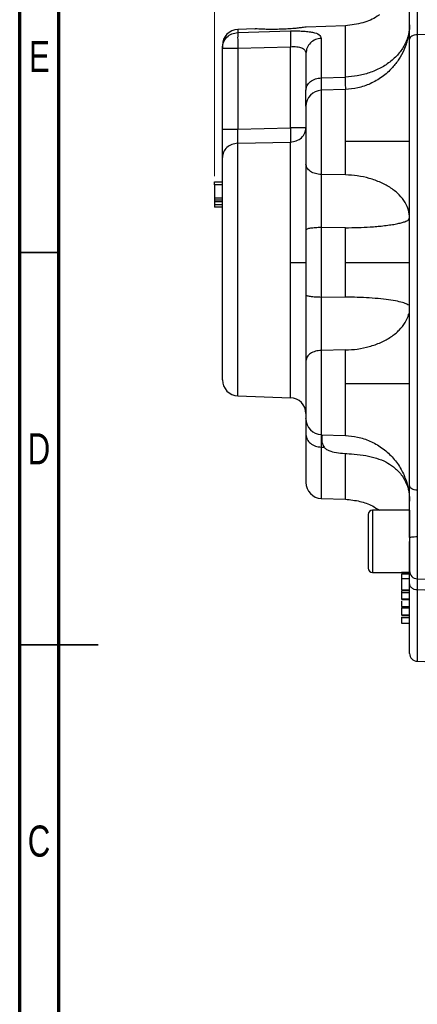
# Model space of a CAD drawing. Header units: inches. Extents: x 0.6 to 16.3, y -0.3 to 11.5.
# Tile 2 of 15: x 0.6 to 2.6, y 4 to 9. Entities that reach past the tile are written whole.
import ezdxf

# ---------------------------------------------------------------- set-up
doc = ezdxf.new("R2010")
doc.units = ezdxf.units.IN
doc.header["$MEASUREMENT"] = 0
doc.styles.add('SLDTEXTSTYLE0', font='TXT', dxfattribs={"width": 0.75})
doc.dimstyles.new('SLDDIMSTYLE4', dxfattribs={"dimtxt": 0.137795, "dimasz": 0.14, "dimexe": 0, "dimexo": 0.0625, "dimgap": 0.034449, "dimtad": 0, "dimdec": 1, "dimlfac": 1.5, "dimrnd": 1e-09, "dimzin": 4, "dimdsep": 46, "dimtxsty": 'SLDTEXTSTYLE0', "dimblk1": 'CLOSED', "dimblk2": 'CLOSED', "dimsah": 1, "dimcen": 0.09, "dimadec": 0, "dimazin": 1, "dimtfac": 1, "dimtdec": 1, "dimtofl": 0, "dimtmove": 0, "dimatfit": 3, "dimldrblk": 'CLOSED', "dimfxl": 0, "dimfrac": 2, "dimtolj": 1, "dimtzin": 12, "dimarcsym": 0})

# ---------------------------------------------------------------- blocks, each defined once
blk = doc.blocks.new('_Closed')
at = {"color": 0, "linetype": 'ByBlock', "lineweight": -2}
for p, q in [((-1, 0.166667), (0, 0)), ((-1, 0.166667), (-1, -0.166667)), ((0, 0), (-1, -0.166667)), ((0, 0), (-1, 0))]:
    blk.add_line(p, q, dxfattribs=at)
blk = doc.blocks.new('_D_7')
at = {"color": 7, "linetype": 'Continuous', "lineweight": 0}
for p, q in [((2.4603, 10.8832), (2.4183, 10.8832)), ((2.4183, 10.8832), (2.4183, 10.6645)), ((2.7657, 10.8832), (2.8077, 10.8832)), ((2.8077, 10.8832), (2.8077, 10.6645)), ((1.5674, 8.1984), (1.5674, 10.7241)), ((4.2624, 10.6175), (4.2624, 10.7241)), ((1.5674, 10.6848), (2.2975, 10.6848)), ((4.2624, 10.6848), (2.9285, 10.6848)), ((2.4183, 10.6645), (2.4603, 10.6645)), ((2.8077, 10.6645), (2.7657, 10.6645))]:
    blk.add_line(p, q, dxfattribs=at)
at = {"color": 7, "linetype": 'Continuous', "lineweight": 18, "xscale": 0.14, "yscale": 0.14, "rotation": 180.0000000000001}
blk.add_blockref('_Closed', (1.5674, 10.6848), dxfattribs=at)
at = {"color": 7, "linetype": 'Continuous', "lineweight": 18, "xscale": 0.14, "yscale": 0.14}
blk.add_blockref('_Closed', (4.2624, 10.6848), dxfattribs=at)
at = {"color": 7, "linetype": 'Continuous', "lineweight": 18, "char_height": 0.1378, "attachment_point": 1, "style": 'SLDTEXTSTYLE0'}
for s, insert in [('103', (2.4603, 10.8421)), ('4.0', (2.4857, 10.6359))]:
    blk.add_mtext(s, dxfattribs=dict(at, insert=insert))

msp = doc.modelspace()

# ---------------------------------------------------------------- linework, layer by layer
at = {"color": 7, "linetype": 'Continuous', "lineweight": 70}
for p, q in [((0.5906, 0.1969), (0.5906, 11.4961)), ((0.7874, 0.3937), (0.7874, 11.2992))]:
    msp.add_line(p, q, dxfattribs=at)
at = {"color": 7, "linetype": 'Continuous', "lineweight": 25}
for p, q in [((2.2245, 8.9535), (2.0281, 8.9466)), ((1.7707, 8.9376), (1.6846, 8.9346)), ((1.6846, 8.9193), (1.9489, 8.927)), ((1.7706, 8.9377), (1.7707, 8.9376)), ((2.7528, 8.9098), (2.5847, 8.9081)), ((2.5847, 8.9081), (2.5847, 6.6225)), ((1.6074, 8.8547), (1.6074, 8.8404)), ((1.6846, 8.8404), (1.9489, 8.8482)), ((1.9489, 8.4407), (1.9489, 8.8482)), ((2.1033, 8.8899), (2.1033, 8.6917)), ((1.6074, 8.8404), (1.6846, 8.8404)), ((1.6074, 8.435), (1.6074, 8.8404)), ((1.6846, 8.8404), (1.6846, 8.435)), ((2.1033, 8.6917), (2.2244, 8.6959)), ((2.2245, 8.6335), (2.1033, 8.6293)), ((1.6846, 8.435), (1.9489, 8.4407)), ((1.6846, 8.3636), (1.9489, 8.3695)), ((2.2244, 8.2044), (2.1033, 8.2065)), ((1.5674, 8.1704), (1.6074, 8.1704)), ((1.6074, 8.1556), (1.5674, 8.1556)), ((1.5674, 8.1556), (1.5674, 8.0899)), ((1.5674, 8.1481), (1.5674, 8.145)), ((1.5674, 8.0899), (1.6074, 8.0899)), ((1.5674, 8.0802), (1.6074, 8.0802)), ((1.5674, 8.0708), (1.6074, 8.0708)), ((1.5674, 8.0708), (1.5674, 8.055)), ((1.6074, 8.055), (1.5674, 8.055)), ((1.6074, 8.0421), (1.5674, 8.0421)), ((2.0261, 7.9285), (2.0261, 7.7653)), ((2.2244, 7.9395), (2.1033, 7.9403)), ((2.1033, 7.9403), (2.1033, 7.5902)), ((2.2244, 7.7653), (2.2244, 7.9395)), ((1.9489, 7.7653), (2.0261, 7.7653)), ((2.0261, 7.7653), (2.0261, 7.602)), ((2.2244, 7.7653), (2.5461, 7.7653)), ((2.2244, 7.5911), (2.2244, 7.7653)), ((2.2244, 7.5911), (2.1033, 7.5902)), ((2.2244, 7.3261), (2.1033, 7.324)), ((1.6846, 7.0959), (1.9489, 7.0867)), ((2.1033, 6.9012), (2.2245, 6.897)), ((2.1033, 6.8389), (2.1183, 6.8383)), ((2.1033, 6.5813), (2.2245, 6.5771)), ((2.5439, 6.5913), (2.5461, 6.5667)), ((2.5461, 6.522), (2.3594, 6.522)), ((2.5461, 6.522), (2.5461, 6.2093)), ((2.3381, 6.5007), (2.3381, 6.2307)), ((2.5461, 6.3846), (2.5461, 6.3657)), ((2.544, 6.2612), (2.5461, 6.2439)), ((2.3594, 6.2093), (2.5461, 6.2093)), ((2.5461, 6.2093), (2.5061, 6.2093)), ((2.5461, 6.2018), (2.5061, 6.2018)), ((2.5461, 6.1775), (2.5061, 6.1775)), ((2.5847, 6.1777), (2.7528, 6.1718)), ((2.5061, 6.1669), (2.5061, 6.1499)), ((2.5061, 6.1499), (2.5061, 6.1326)), ((2.5461, 6.1217), (2.5061, 6.1217)), ((2.5061, 6.1199), (2.5461, 6.1199)), ((2.5061, 6.1156), (2.5061, 6.1074)), ((2.5461, 6.1074), (2.5061, 6.1074)), ((2.7528, 6.1164), (2.5847, 6.1223)), ((2.5461, 6.0761), (2.5061, 6.0761)), ((2.5061, 6.0749), (2.5461, 6.0749)), ((2.5061, 6.0395), (2.5461, 6.0395)), ((2.5061, 6.0389), (2.5461, 6.0389)), ((2.5061, 6.0319), (2.5461, 6.0319)), ((2.5061, 5.9968), (2.5461, 5.9968)), ((2.5461, 5.9921), (2.5061, 5.9921)), ((2.5461, 5.9813), (2.5061, 5.9813)), ((2.5061, 5.9547), (2.5461, 5.9547)), ((2.5847, 5.7639), (2.7528, 5.7581))]:
    msp.add_line(p, q, dxfattribs=at)
at = {"color": 8, "linetype": 'Continuous', "lineweight": 25}
for p, q in [((1.6846, 8.9346), (1.6846, 8.9193)), ((2.1033, 8.6293), (2.1033, 8.2065)), ((1.6846, 7.0959), (1.6846, 8.3636)), ((1.9489, 7.0867), (1.9489, 7.7653)), ((2.1033, 7.324), (2.1033, 6.9012)), ((2.1033, 6.8389), (2.1033, 6.5813)), ((2.3594, 6.522), (2.3594, 6.2093)), ((2.5847, 6.3897), (2.5847, 6.1777)), ((2.5847, 6.1223), (2.5847, 5.7639))]:
    msp.add_line(p, q, dxfattribs=at)
at = {"color": 7, "linetype": 'Continuous', "lineweight": 35}
for p, q in [((0.7874, 7.815), (0.5906, 7.815)), ((0.5906, 5.8465), (0.9843, 5.8465)), ((0.7874, 5.8465), (0.5906, 5.8465))]:
    msp.add_line(p, q, dxfattribs=at)
at = {"color": 7, "linetype": 'Continuous', "lineweight": 25}
for centre, radius, start, end in [((1.6874, 8.8547), 0.08, 92, 180), ((2.1061, 8.5494), 0.08, 92, 180), ((1.6874, 7.1759), 0.08, 180, 268), ((1.9461, 7.0067), 0.08, 0, 88), ((2.1061, 6.9812), 0.08, 180, 268), ((2.1061, 6.6612), 0.08, 180, 268), ((2.3594, 6.5007), 0.0213, 90, 180), ((2.3594, 6.2307), 0.0213, 180, 270), ((2.5861, 6.2176), 0.04, 180, 268), ((2.5861, 5.8039), 0.04, 180, 268)]:
    msp.add_arc(centre, radius, start, end, dxfattribs=at)
for points, knots in [([(2.5461, 8.8852), (2.5461, 8.9047), (2.5461, 8.9437), (2.5461, 9.0092), (2.5461, 9.0774), (2.5461, 9.1231), (2.5461, 9.146)], [0, 0, 0, 0, 0.250001, 0.499962, 0.749995, 1, 1, 1, 1]), ([(2.5847, 9.1409), (2.5847, 9.1223), (2.5846, 9.0892), (2.5846, 9.045), (2.5846, 9.0085), (2.5846, 8.9798), (2.5846, 8.9525), (2.5847, 8.9295), (2.5847, 8.9144), (2.5847, 8.9081)], [0, 0, 0, 0, 0.227167, 0.405662, 0.543405, 0.681946, 0.778223, 0.906866, 1, 1, 1, 1]), ([(2.3947, 9.0085), (2.3911, 9.0058), (2.3666, 8.9872), (2.3093, 8.9638), (2.2538, 8.957), (2.2244, 8.9535)], [0, 0, 0, 0, 0.074439, 0.509882, 1, 1, 1, 1]), ([(2.0281, 8.9466), (2.0274, 8.9465), (2.0261, 8.9463), (2.0151, 8.9448), (1.9986, 8.9426), (1.9832, 8.941), (1.9754, 8.9402)], [0, 0, 0, 0, 0.249961, 0.499802, 0.748817, 1, 1, 1, 1]), ([(2.5461, 8.9586), (2.546, 8.9529), (2.5458, 8.9419), (2.5433, 8.9202), (2.5392, 8.8977), (2.5341, 8.8776), (2.5279, 8.8571), (2.5155, 8.8248), (2.4934, 8.7843), (2.4576, 8.7377), (2.4097, 8.6947), (2.3504, 8.6608), (2.2879, 8.6392), (2.2452, 8.6354), (2.2244, 8.6335)], [0, 0, 0, 0, 0.0813968, 0.1573453, 0.2242255, 0.2544683, 0.2835542, 0.3421751, 0.4353594, 0.5299874, 0.65314, 0.7734061, 0.8897522, 1, 1, 1, 1]), ([(2.5461, 8.9568), (2.5451, 8.9412), (2.5429, 8.9091), (2.5251, 8.8614), (2.4957, 8.8155), (2.4542, 8.7743), (2.403, 8.7403), (2.3454, 8.7157), (2.2852, 8.7001), (2.2443, 8.6973), (2.2244, 8.6959)], [0, 0, 0, 0, 0.116891, 0.240466, 0.368936, 0.500001, 0.631065, 0.759535, 0.883109, 1, 1, 1, 1]), ([(1.6846, 8.9193), (1.6845, 8.9179), (1.6842, 8.9153), (1.6838, 8.9063), (1.6837, 8.8916), (1.6839, 8.8685), (1.6844, 8.8497), (1.6846, 8.8404)], [0, 0, 0, 0, 0.162098, 0.299687, 0.500675, 0.750221, 1, 1, 1, 1]), ([(1.9754, 8.9402), (1.9651, 8.9393), (1.9445, 8.9375), (1.9097, 8.9357), (1.8747, 8.9347), (1.8415, 8.9347), (1.8122, 8.9355), (1.7892, 8.9365), (1.7737, 8.9374), (1.7717, 8.9376), (1.7707, 8.9376)], [0, 0, 0, 0, 0.125273, 0.250246, 0.375386, 0.500422, 0.625069, 0.749904, 0.874944, 1, 1, 1, 1]), ([(1.9489, 8.927), (1.9487, 8.9244), (1.9482, 8.9193), (1.948, 8.9007), (1.9482, 8.8762), (1.9487, 8.8575), (1.9489, 8.8482)], [0, 0, 0, 0, 0.250114, 0.5, 0.749886, 1, 1, 1, 1]), ([(1.9489, 8.927), (1.9593, 8.9272), (1.9801, 8.9276), (2.0098, 8.9266), (2.037, 8.9245), (2.0682, 8.9195), (2.0971, 8.9094), (2.1012, 8.8964), (2.1033, 8.8899)], [0, 0, 0, 0, 0.120862, 0.242382, 0.365041, 0.48991, 0.743079, 1, 1, 1, 1]), ([(1.9489, 8.8482), (1.9543, 8.8484), (1.9651, 8.8488), (1.9801, 8.8479), (1.9934, 8.8459), (2.0049, 8.8425), (2.0142, 8.8376), (2.0237, 8.829), (2.0251, 8.82), (2.0261, 8.8139)], [0, 0, 0, 0, 0.12616, 0.248221, 0.366931, 0.483104, 0.607883, 0.735397, 1, 1, 1, 1]), ([(2.5461, 7.7653), (2.5461, 7.8335), (2.5461, 7.9695), (2.5461, 8.1706), (2.5461, 8.3651), (2.5461, 8.5502), (2.5461, 8.7248), (2.5461, 8.8321), (2.5461, 8.8852)], [0, 0, 0, 0, 0.171591, 0.342266, 0.511803, 0.67732, 0.840119, 1, 1, 1, 1]), ([(2.0261, 8.8139), (2.0261, 8.8114), (2.0261, 8.8062), (2.0261, 8.7977), (2.0261, 8.7888), (2.0261, 8.7794), (2.0261, 8.7695), (2.0261, 8.7591), (2.0261, 8.7482), (2.0261, 8.7404), (2.0261, 8.7342), (2.0261, 8.7264), (2.0261, 8.7141), (2.0261, 8.6994), (2.0261, 8.673), (2.0261, 8.6488), (2.0261, 8.6291)], [0, 0, 0, 0, 0.062507, 0.125014, 0.1875211, 0.2500283, 0.3125314, 0.3750343, 0.4375371, 0.5000393, 0.5041018, 0.5361409, 0.6251774, 0.6932926, 0.7500665, 1, 1, 1, 1]), ([(2.0261, 8.5494), (2.0261, 8.55), (2.0261, 8.5543), (2.0261, 8.5793), (2.0261, 8.6125), (2.0261, 8.6291)], [0, 0, 0, 0, 0.082414, 0.541348, 1, 1, 1, 1]), ([(2.0261, 8.5488), (2.0261, 8.549), (2.0261, 8.5503), (2.0261, 8.5446), (2.0261, 8.5314), (2.0261, 8.5098), (2.0261, 8.4819), (2.0261, 8.4487), (2.0261, 8.4119), (2.0261, 8.3862), (2.0261, 8.3733)], [0, 0, 0, 0, 0.021676, 0.161435, 0.301195, 0.440955, 0.580715, 0.720476, 0.860238, 1, 1, 1, 1]), ([(1.6074, 8.2921), (1.6074, 8.2998), (1.6074, 8.3151), (1.6074, 8.3501), (1.6074, 8.3908), (1.6074, 8.4203), (1.6074, 8.435)], [0, 0, 0, 0, 0.250351, 0.500132, 0.750013, 1, 1, 1, 1]), ([(1.6846, 8.3636), (1.6845, 8.3676), (1.6842, 8.3753), (1.6842, 8.3933), (1.6843, 8.4135), (1.6845, 8.4282), (1.6846, 8.435)], [0, 0, 0, 0, 0.26095, 0.499965, 0.768507, 1, 1, 1, 1]), ([(1.9489, 8.3695), (1.9587, 8.3708), (1.9791, 8.3734), (2.005, 8.39), (2.0228, 8.4137), (2.025, 8.4319), (2.0261, 8.4407)], [0, 0, 0, 0, 0.240554, 0.499998, 0.759443, 1, 1, 1, 1]), ([(1.9489, 8.4407), (1.949, 8.4334), (1.9493, 8.4188), (1.9494, 8.3985), (1.9493, 8.3811), (1.949, 8.3734), (1.9489, 8.3695)], [0, 0, 0, 0, 0.250045, 0.5, 0.749955, 1, 1, 1, 1]), ([(1.9489, 7.7653), (1.9489, 7.7953), (1.9489, 7.8562), (1.9489, 7.947), (1.9489, 8.036), (1.9489, 8.1206), (1.9489, 8.1983), (1.9489, 8.2666), (1.9489, 8.325), (1.9489, 8.3548), (1.9489, 8.3695)], [0, 0, 0, 0, 0.120864, 0.245205, 0.371977, 0.5, 0.628023, 0.754795, 0.879136, 1, 1, 1, 1]), ([(2.0261, 8.3733), (2.0261, 8.3523), (2.0261, 8.3102), (2.0261, 8.2758), (2.0261, 8.2586)], [0, 0, 0, 0, 0.500004, 1, 1, 1, 1]), ([(2.2244, 8.3733), (2.2468, 8.3733), (2.2929, 8.3733), (2.3601, 8.3733), (2.4228, 8.3733), (2.4767, 8.3733), (2.5168, 8.3733), (2.5417, 8.3733), (2.5447, 8.3733), (2.5461, 8.3733)], [0, 0, 0, 0, 0.131414, 0.27096, 0.415989, 0.563118, 0.715466, 0.862131, 1, 1, 1, 1]), ([(1.6074, 7.7653), (1.6074, 7.7924), (1.6074, 7.8468), (1.6074, 7.9267), (1.6074, 8.0035), (1.6074, 8.0758), (1.6074, 8.1422), (1.6074, 8.2012), (1.6074, 8.2527), (1.6074, 8.279), (1.6074, 8.2921)], [0, 0, 0, 0, 0.125, 0.25, 0.375, 0.5, 0.625, 0.75, 0.875, 1, 1, 1, 1]), ([(2.0261, 8.2586), (2.0261, 8.2351), (2.0261, 8.188), (2.0261, 8.1049), (2.0261, 8.0172), (2.0261, 7.9581), (2.0261, 7.9285)], [0, 0, 0, 0, 0.249422, 0.498998, 0.749372, 1, 1, 1, 1]), ([(2.1033, 8.2065), (2.1033, 8.1936), (2.1031, 8.1695), (2.1031, 8.1237), (2.103, 8.0814), (2.1031, 8.0446), (2.1031, 8.0223), (2.1031, 7.9972), (2.1032, 7.9702), (2.1033, 7.9492), (2.1033, 7.9403)], [0, 0, 0, 0, 0.173075, 0.322557, 0.542416, 0.642138, 0.716632, 0.777709, 0.906675, 1, 1, 1, 1]), ([(2.5461, 7.9883), (2.5451, 8.0013), (2.5429, 8.0279), (2.5251, 8.0674), (2.4957, 8.1054), (2.4542, 8.1395), (2.403, 8.1677), (2.3454, 8.1881), (2.2852, 8.201), (2.2443, 8.2033), (2.2244, 8.2044)], [0, 0, 0, 0, 0.116891, 0.240465, 0.368935, 0.5, 0.631065, 0.759535, 0.883109, 1, 1, 1, 1]), ([(1.5674, 8.1556), (1.5674, 8.1578), (1.5674, 8.1609), (1.5674, 8.1646), (1.5674, 8.1667), (1.5674, 8.1684), (1.5674, 8.17), (1.5674, 8.1702), (1.5674, 8.1704)], [0, 0, 0, 0, 0.290701, 0.41263, 0.524718, 0.633152, 0.744726, 1, 1, 1, 1]), ([(1.5674, 8.0899), (1.5674, 8.0897), (1.5674, 8.0895), (1.5674, 8.0879), (1.5674, 8.086), (1.5674, 8.0844), (1.5674, 8.0824), (1.5674, 8.081), (1.5674, 8.0802)], [0, 0, 0, 0, 0.2667185, 0.5306434, 0.6587155, 0.7719916, 0.8881672, 1, 1, 1, 1]), ([(1.5674, 8.0802), (1.5674, 8.0796), (1.5674, 8.0784), (1.5674, 8.076), (1.5674, 8.0734), (1.5674, 8.0713), (1.5674, 8.071), (1.5674, 8.0708)], [0, 0, 0, 0, 0.10459, 0.216486, 0.458562, 0.725093, 1, 1, 1, 1]), ([(1.5674, 8.055), (1.5674, 8.0534), (1.5674, 8.0501), (1.5674, 8.0461), (1.5674, 8.0435), (1.5674, 8.0423), (1.5674, 8.0422), (1.5674, 8.0421)], [0, 0, 0, 0, 0.268583, 0.536194, 0.784903, 0.899197, 1, 1, 1, 1]), ([(2.2244, 7.9395), (2.2458, 7.9398), (2.2883, 7.9403), (2.3408, 7.943), (2.3814, 7.946), (2.4144, 7.9492), (2.4372, 7.9521), (2.4501, 7.954), (2.4573, 7.9551), (2.4671, 7.9566), (2.4803, 7.9591), (2.4925, 7.9617), (2.5036, 7.9644), (2.5134, 7.9671), (2.5277, 7.9719), (2.5426, 7.9789), (2.5449, 7.9852), (2.5461, 7.9883)], [0, 0, 0, 0, 0.125419, 0.249854, 0.322793, 0.392614, 0.481726, 0.49787, 0.499951, 0.541665, 0.583379, 0.625093, 0.666778, 0.708462, 0.750146, 0.875073, 1, 1, 1, 1]), ([(1.6074, 7.1759), (1.6074, 7.1779), (1.6074, 7.1821), (1.6074, 7.2164), (1.6074, 7.2721), (1.6074, 7.3406), (1.6074, 7.4111), (1.6074, 7.4769), (1.6074, 7.557), (1.6074, 7.6534), (1.6074, 7.7278), (1.6074, 7.7653)], [0, 0, 0, 0, 0.120301, 0.246056, 0.375232, 0.505455, 0.591374, 0.675959, 0.75909, 0.878589, 1, 1, 1, 1]), ([(2.5461, 6.6453), (2.5461, 6.6985), (2.5461, 6.8058), (2.5461, 6.9803), (2.5461, 7.1654), (2.5461, 7.3599), (2.5461, 7.5611), (2.5461, 7.6971), (2.5461, 7.7653)], [0, 0, 0, 0, 0.159871, 0.322659, 0.488197, 0.657713, 0.828393, 1, 1, 1, 1]), ([(2.0261, 7.602), (2.0261, 7.5726), (2.0261, 7.5138), (2.0261, 7.4261), (2.0261, 7.3429), (2.0261, 7.2956), (2.0261, 7.2719)], [0, 0, 0, 0, 0.2494223, 0.4989981, 0.7493724, 1, 1, 1, 1]), ([(2.1033, 7.5902), (2.1033, 7.5738), (2.1031, 7.5432), (2.1031, 7.4915), (2.103, 7.4477), (2.1031, 7.4125), (2.1031, 7.3924), (2.1031, 7.37), (2.1032, 7.3473), (2.1033, 7.3309), (2.1033, 7.324)], [0, 0, 0, 0, 0.1730747, 0.3225572, 0.5424159, 0.6421376, 0.7166315, 0.7777093, 0.9066754, 1, 1, 1, 1]), ([(2.5404, 7.5511), (2.5356, 7.5541), (2.5257, 7.5602), (2.4955, 7.5687), (2.4542, 7.5764), (2.403, 7.5828), (2.3455, 7.5874), (2.2852, 7.5903), (2.2443, 7.5908), (2.2244, 7.5911)], [0, 0, 0, 0, 0.137574, 0.283447, 0.432267, 0.581087, 0.72696, 0.867274, 1, 1, 1, 1]), ([(2.2244, 7.3261), (2.2443, 7.3272), (2.2852, 7.3296), (2.3454, 7.3425), (2.403, 7.3629), (2.4541, 7.391), (2.4958, 7.4251), (2.5246, 7.4632), (2.5394, 7.4918), (2.5413, 7.5072), (2.5415, 7.509)], [0, 0, 0, 0, 0.129975, 0.267381, 0.41023, 0.555965, 0.701701, 0.84455, 0.981956, 1, 1, 1, 1]), ([(2.0261, 7.2719), (2.0261, 7.2547), (2.0261, 7.2203), (2.0261, 7.1783), (2.0261, 7.1573)], [0, 0, 0, 0, 0.499997, 1, 1, 1, 1]), ([(2.0261, 7.1573), (2.0261, 7.1444), (2.0261, 7.1186), (2.0261, 7.0818), (2.0261, 7.0486), (2.0261, 7.0207), (2.0261, 6.9991), (2.0261, 6.986), (2.0261, 6.9803), (2.0261, 6.9816), (2.0261, 6.9818)], [0, 0, 0, 0, 0.139762, 0.279523, 0.419284, 0.559045, 0.698805, 0.838565, 0.978324, 1, 1, 1, 1]), ([(2.2244, 7.1573), (2.2468, 7.1573), (2.2929, 7.1573), (2.3601, 7.1573), (2.4228, 7.1573), (2.4767, 7.1573), (2.5168, 7.1573), (2.5417, 7.1573), (2.5447, 7.1573), (2.5461, 7.1573)], [0, 0, 0, 0, 0.131414, 0.27096, 0.415989, 0.563118, 0.715466, 0.862131, 1, 1, 1, 1]), ([(2.0261, 6.9812), (2.0261, 6.9806), (2.0261, 6.9764), (2.0261, 6.9514), (2.0261, 6.9181), (2.0261, 6.9014)], [0, 0, 0, 0, 0.076842, 0.538188, 1, 1, 1, 1]), ([(2.0292, 6.9618), (2.0291, 6.9618), (2.0276, 6.9625), (2.0268, 6.9541), (2.0262, 6.9405), (2.0262, 6.9291), (2.0261, 6.9256)], [0, 0, 0, 0, 0.0545, 0.513957, 0.8524, 1, 1, 1, 1]), ([(2.0261, 6.9014), (2.0261, 6.8775), (2.0261, 6.8296), (2.0261, 6.7716), (2.0261, 6.7367), (2.0261, 6.7177), (2.0261, 6.7094), (2.0261, 6.7018), (2.0261, 6.6948), (2.0261, 6.6885), (2.0261, 6.6829), (2.0261, 6.6794), (2.0261, 6.6771), (2.0261, 6.6744), (2.0261, 6.6709), (2.0261, 6.6676), (2.0261, 6.6653), (2.0261, 6.6635), (2.0261, 6.6622), (2.0261, 6.6614), (2.0261, 6.6613), (2.0261, 6.6612)], [0, 0, 0, 0, 0.161785, 0.323569, 0.485354, 0.52184, 0.558326, 0.594812, 0.631295, 0.667777, 0.704258, 0.740738, 0.742952, 0.759702, 0.805622, 0.841028, 0.870378, 0.902784, 0.935189, 0.967595, 1, 1, 1, 1]), ([(2.103, 6.901), (2.103, 6.9003), (2.103, 6.898), (2.1031, 6.8906), (2.1031, 6.8816), (2.1031, 6.8708), (2.1032, 6.857), (2.1033, 6.8442), (2.1033, 6.8389)], [0, 0, 0, 0, 0.090172, 0.288452, 0.43657, 0.558013, 0.81444, 1, 1, 1, 1]), ([(2.1078, 6.9011), (2.1078, 6.9008), (2.1075, 6.8986), (2.1064, 6.8922), (2.105, 6.8842), (2.1052, 6.8715), (2.1072, 6.8599), (2.1107, 6.8484), (2.1188, 6.8353), (2.1384, 6.8206), (2.17, 6.8119), (2.2106, 6.8076), (2.2589, 6.8043), (2.3117, 6.7993), (2.3665, 6.7885), (2.415, 6.7714), (2.4589, 6.7464), (2.4911, 6.718), (2.515, 6.6867), (2.5312, 6.6552), (2.5423, 6.6227), (2.5435, 6.6002), (2.5439, 6.5913)], [0, 0, 0, 0, 0.005798, 0.040036, 0.07761, 0.110432, 0.125672, 0.140509, 0.168486, 0.19466, 0.250143, 0.312913, 0.379453, 0.467972, 0.551687, 0.630801, 0.699083, 0.78296, 0.832555, 0.889298, 0.956393, 1, 1, 1, 1]), ([(2.2244, 6.897), (2.2449, 6.8952), (2.287, 6.8915), (2.3488, 6.8705), (2.4078, 6.8372), (2.4596, 6.7915), (2.4942, 6.7451), (2.5154, 6.705), (2.5318, 6.6646), (2.5438, 6.6182), (2.545, 6.5907), (2.5456, 6.5773)], [0, 0, 0, 0, 0.11426, 0.234928, 0.360494, 0.489534, 0.617506, 0.679966, 0.742851, 0.874843, 1, 1, 1, 1]), ([(2.5461, 6.3846), (2.5461, 6.4074), (2.5461, 6.4532), (2.5461, 6.5213), (2.5461, 6.5869), (2.5461, 6.6258), (2.5461, 6.6453)], [0, 0, 0, 0, 0.250001, 0.499962, 0.749995, 1, 1, 1, 1]), ([(2.5847, 6.6225), (2.5847, 6.6068), (2.5846, 6.5788), (2.5846, 6.5369), (2.5846, 6.5011), (2.5846, 6.4709), (2.5846, 6.4413), (2.5847, 6.4153), (2.5847, 6.3973), (2.5847, 6.3897)], [0, 0, 0, 0, 0.227167, 0.405662, 0.543405, 0.681947, 0.778223, 0.906866, 1, 1, 1, 1]), ([(2.2244, 6.5771), (2.2488, 6.5746), (2.2953, 6.5698), (2.3529, 6.5488), (2.3832, 6.5294), (2.3948, 6.522)], [0, 0, 0, 0, 0.405035, 0.7719, 1, 1, 1, 1]), ([(2.5461, 6.2184), (2.5461, 6.2182), (2.5461, 6.2175), (2.5461, 6.2233), (2.5461, 6.2354), (2.5461, 6.2537), (2.5461, 6.2769), (2.5461, 6.3042), (2.5461, 6.3342), (2.5461, 6.3552), (2.5461, 6.3657)], [0, 0, 0, 0, 0.053605, 0.188804, 0.324003, 0.459202, 0.594401, 0.729601, 0.8648, 1, 1, 1, 1]), ([(2.5061, 6.2017), (2.5061, 6.2017), (2.5061, 6.2018), (2.5061, 6.1981), (2.5061, 6.1907), (2.5061, 6.1833), (2.5061, 6.1793), (2.5061, 6.1775)], [0, 0, 0, 0, 0.035401, 0.371994, 0.717903, 0.873503, 1, 1, 1, 1]), ([(2.5061, 6.1775), (2.5061, 6.1754), (2.5061, 6.1708), (2.5061, 6.16), (2.5061, 6.1457), (2.5061, 6.1331), (2.5061, 6.1252), (2.5061, 6.1228), (2.5061, 6.1217)], [0, 0, 0, 0, 0.102253, 0.223123, 0.496481, 0.771478, 0.894517, 1, 1, 1, 1]), ([(2.5461, 6.1551), (2.5461, 6.1671), (2.5461, 6.191), (2.5461, 6.2119), (2.5461, 6.2164), (2.5461, 6.2183)], [0, 0, 0, 0, 0.370405, 0.74085, 1, 1, 1, 1]), ([(2.5461, 5.8039), (2.5461, 5.806), (2.5461, 5.81), (2.5461, 5.8429), (2.5461, 5.8942), (2.5461, 5.9645), (2.5461, 6.05), (2.5461, 6.1203), (2.5461, 6.1551)], [0, 0, 0, 0, 0.171588, 0.342266, 0.511803, 0.67732, 0.840119, 1, 1, 1, 1]), ([(2.5061, 6.1074), (2.5061, 6.1042), (2.5061, 6.0975), (2.5061, 6.0887), (2.5061, 6.0808), (2.5061, 6.0776), (2.5061, 6.0761)], [0, 0, 0, 0, 0.233107, 0.503654, 0.772311, 1, 1, 1, 1]), ([(2.5061, 6.0896), (2.5061, 6.0877), (2.5061, 6.0852), (2.5061, 6.0826), (2.5061, 6.082)], [0, 0, 0, 0, 0.754589, 1, 1, 1, 1]), ([(2.5061, 6.0664), (2.5061, 6.0644), (2.5061, 6.0568), (2.5061, 6.0488), (2.5061, 6.0421), (2.5061, 6.0403), (2.5061, 6.0395)], [0, 0, 0, 0, 0.155348, 0.611149, 0.821971, 1, 1, 1, 1]), ([(2.5061, 6.0319), (2.5061, 6.0285), (2.5061, 6.021), (2.5061, 6.0103), (2.5061, 6.0022), (2.5061, 5.9976), (2.5061, 5.9969), (2.5061, 5.9968)], [0, 0, 0, 0, 0.257318, 0.562284, 0.832916, 0.97051, 1, 1, 1, 1]), ([(2.5061, 5.9858), (2.5061, 5.9847), (2.5061, 5.9824), (2.5061, 5.9817), (2.5061, 5.9813)], [0, 0, 0, 0, 0.504731, 1, 1, 1, 1]), ([(2.5061, 5.9858), (2.5061, 5.9824), (2.5061, 5.9751), (2.5061, 5.9655), (2.5061, 5.9586), (2.5061, 5.955), (2.5061, 5.9548), (2.5061, 5.9547)], [0, 0, 0, 0, 0.257318, 0.562284, 0.832916, 0.97051, 1, 1, 1, 1])]:
    msp.add_open_spline(points, degree=3, knots=knots, dxfattribs=at)
at = {"color": 8, "linetype": 'Continuous', "lineweight": 25}
msp.add_open_spline([(2.2244, 8.6959), (2.2244, 8.7223), (2.2244, 8.7752), (2.2244, 8.8387), (2.2244, 8.8897), (2.2244, 8.9261), (2.2244, 8.9492), (2.2244, 8.9521), (2.2244, 8.9535)], degree=3, dxfattribs=at)
at = {"color": 7, "linetype": 'Continuous', "lineweight": 25}
for points in [[(1.6074, 8.8404), (1.6086, 8.8505), (1.6109, 8.8707), (1.6286, 8.8964), (1.654, 8.9148), (1.6744, 8.9178), (1.6846, 8.9193)], [(2.5847, 8.9081), (2.5796, 8.9076), (2.5694, 8.9068), (2.5567, 8.9015), (2.5478, 8.894), (2.5467, 8.8882), (2.5461, 8.8852)], [(2.1033, 8.8899), (2.0931, 8.8885), (2.0727, 8.8856), (2.0473, 8.8679), (2.0296, 8.8432), (2.0273, 8.8237), (2.0261, 8.8139)], [(2.0261, 8.6291), (2.0273, 8.6371), (2.0296, 8.6532), (2.0473, 8.6736), (2.0727, 8.6881), (2.0931, 8.6905), (2.1033, 8.6917)], [(1.6074, 8.435), (1.6086, 8.435), (1.6109, 8.435), (1.6286, 8.435), (1.654, 8.435), (1.6744, 8.435), (1.6846, 8.435)], [(2.0261, 8.4407), (2.025, 8.4407), (2.0227, 8.4407), (2.0049, 8.4407), (1.9795, 8.4407), (1.9591, 8.4407), (1.9489, 8.4407)], [(1.6846, 8.3636), (1.6744, 8.3622), (1.654, 8.3595), (1.6286, 8.3429), (1.6109, 8.3196), (1.6086, 8.3013), (1.6074, 8.2921)], [(2.2244, 8.2044), (2.2244, 8.2166), (2.2244, 8.2409), (2.2244, 8.2829), (2.2244, 8.3273), (2.2244, 8.358), (2.2244, 8.3733)], [(2.1033, 8.2065), (2.0931, 8.2075), (2.0727, 8.2095), (2.0473, 8.2216), (2.0296, 8.2386), (2.0273, 8.2519), (2.0261, 8.2586)], [(2.1033, 7.9403), (2.0931, 7.9401), (2.0727, 7.9397), (2.0473, 7.9369), (2.0296, 7.9331), (2.0273, 7.93), (2.0261, 7.9285)], [(2.1033, 7.5902), (2.0931, 7.5904), (2.0727, 7.5909), (2.0473, 7.5936), (2.0296, 7.5975), (2.0273, 7.6005), (2.0261, 7.602)], [(2.1033, 7.324), (2.0931, 7.323), (2.0727, 7.3211), (2.0473, 7.3089), (2.0296, 7.292), (2.0273, 7.2786), (2.0261, 7.2719)], [(2.2244, 7.1573), (2.2244, 7.1726), (2.2244, 7.2032), (2.2244, 7.2476), (2.2244, 7.2896), (2.2244, 7.314), (2.2244, 7.3261)], [(2.0261, 6.9014), (2.0273, 6.8934), (2.0296, 6.8774), (2.0473, 6.857), (2.0727, 6.8424), (2.0931, 6.84), (2.1033, 6.8389)], [(2.5847, 6.6225), (2.5796, 6.6229), (2.5694, 6.6238), (2.5567, 6.6291), (2.5478, 6.6365), (2.5467, 6.6424), (2.5461, 6.6453)], [(2.5461, 6.3846), (2.5467, 6.3852), (2.5478, 6.3866), (2.5567, 6.3882), (2.5694, 6.3894), (2.5796, 6.3896), (2.5847, 6.3897)], [(2.5847, 6.1223), (2.5796, 6.1229), (2.5694, 6.1241), (2.5567, 6.1318), (2.5478, 6.1425), (2.5467, 6.1509), (2.5461, 6.1551)]]:
    msp.add_open_spline(points, degree=3, dxfattribs=at)
at = {"color": 8, "linetype": 'Continuous', "lineweight": 25}
for points, knots in [([(2.2256, 8.6337), (2.2255, 8.6407), (2.2254, 8.6547), (2.2247, 8.6822), (2.2244, 8.6959)], [0, 0, 0, 0, 0.499729, 1, 1, 1, 1]), ([(2.1033, 8.6917), (2.1033, 8.6819), (2.1032, 8.6638), (2.1031, 8.6421), (2.103, 8.6337), (2.103, 8.6291)], [0, 0, 0, 0, 0.341027, 0.635568, 1, 1, 1, 1]), ([(2.2244, 8.3733), (2.2244, 8.3907), (2.2244, 8.4268), (2.2244, 8.4802), (2.2244, 8.5312), (2.2244, 8.575), (2.2244, 8.6084), (2.2244, 8.6275), (2.2244, 8.635), (2.2244, 8.6332), (2.2244, 8.6331)], [0, 0, 0, 0, 0.1277188, 0.2650468, 0.4096211, 0.5581111, 0.7066011, 0.8511753, 0.988503, 1, 1, 1, 1]), ([(2.2244, 6.8979), (2.2244, 6.8976), (2.2244, 6.8957), (2.2244, 6.9042), (2.2244, 6.9238), (2.2244, 6.9557), (2.2244, 6.997), (2.2244, 7.046), (2.2244, 7.1002), (2.2244, 7.1383), (2.2244, 7.1573)], [0, 0, 0, 0, 0.0233952, 0.1629102, 0.3024252, 0.4419401, 0.5814551, 0.7209701, 0.860485, 1, 1, 1, 1]), ([(2.2244, 6.5771), (2.2244, 6.5771), (2.2244, 6.5746), (2.2244, 6.5832), (2.2244, 6.604), (2.2244, 6.641), (2.2244, 6.692), (2.2244, 6.7472), (2.2244, 6.7901), (2.2244, 6.8068)], [0, 0, 0, 0, 0.000001, 0.177405, 0.354809, 0.532213, 0.709617, 0.887021, 1, 1, 1, 1]), ([(2.5846, 6.1775), (2.5846, 6.1767), (2.5846, 6.1745), (2.5846, 6.1652), (2.5846, 6.1503), (2.5847, 6.1323), (2.5847, 6.1223)], [0, 0, 0, 0, 0.113063, 0.337884, 0.629221, 1, 1, 1, 1])]:
    msp.add_open_spline(points, degree=3, knots=knots, dxfattribs=at)

# ---------------------------------------------------------------- texts
at = {"color": 7, "linetype": 'Continuous', "lineweight": 0, "char_height": 0.1562, "attachment_point": 2, "style": 'SLDTEXTSTYLE0'}
for s, insert in [('E', (0.6893, 8.8769)), ('D', (0.6871, 6.9084)), ('C', (0.6873, 4.9399))]:
    msp.add_mtext(s, dxfattribs=dict(at, insert=insert))

# ---------------------------------------------------------------- dimensions: what is measured, and where the dimension line sits
at = {"color": 7, "linetype": 'Continuous', "lineweight": 18}
dim = msp.add_linear_dim(base=(1.5674, 10.6848), p1=(4.2624, 10.5781), p2=(1.5674, 8.1591), dimstyle='SLDDIMSTYLE4', dxfattribs=at)
dim.commit()
dim.dimension.update_dxf_attribs({"geometry": '_D_7', "text_midpoint": (2.613, 10.6848), "dimtype": 160})

doc.saveas('drawing.dxf')
